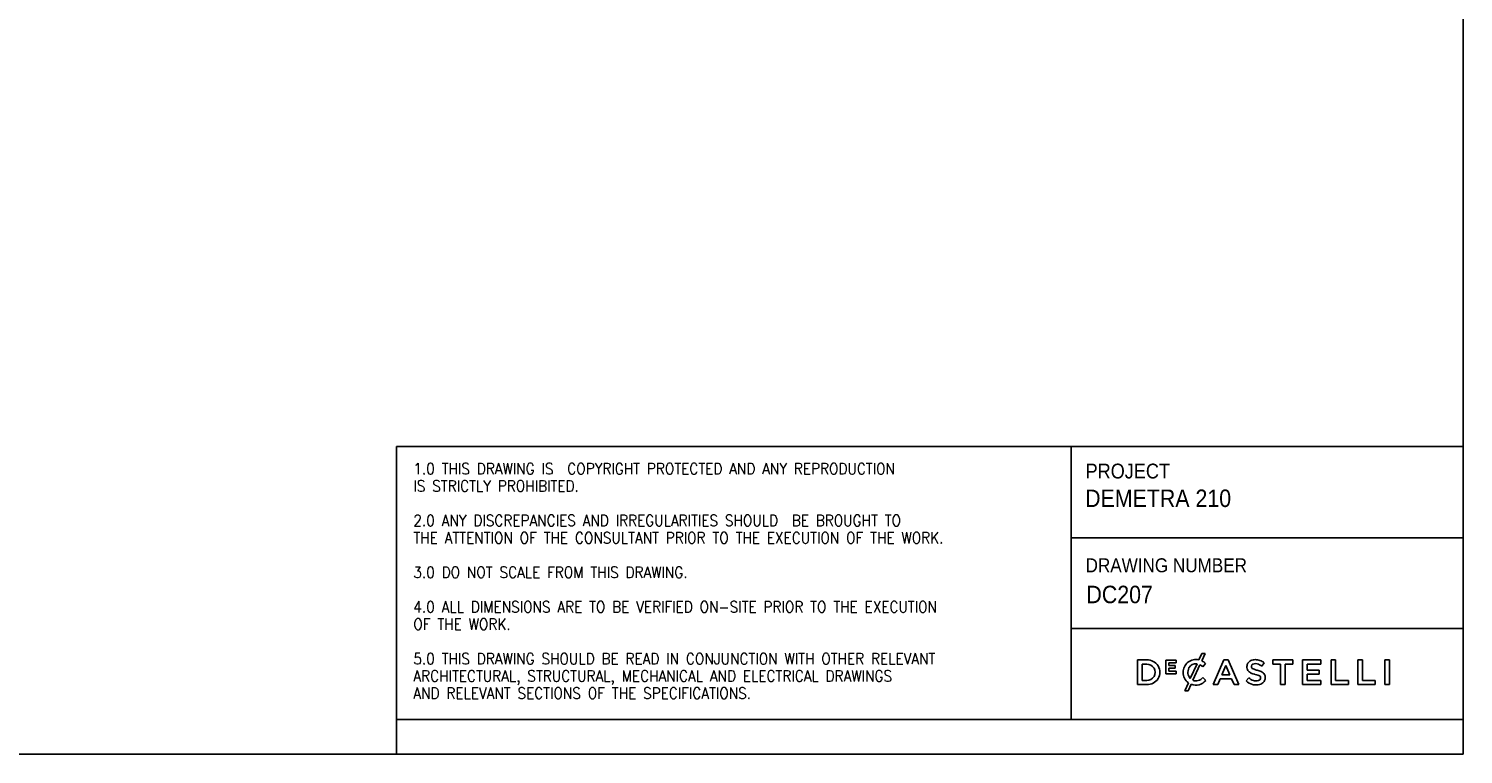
# Model space of a CAD drawing. Header units: millimetres. Extents: x -474 to 5676, y -231 to 4074.
# Tile 10 of 43: x 2601 to 5676, y -231 to 1325. Entities that reach past the tile are written whole.
import ezdxf

# ---------------------------------------------------------------- set-up
doc = ezdxf.new("R2010")
doc.units = ezdxf.units.MM
doc.header["$LTSCALE"] = 12
doc.linetypes.add('SLD-Solido', pattern=[0])
doc.layers.add('NOTE', color=3, linetype='SLD-Solido')
doc.layers.add('SCHIZZI', color=9, linetype='Continuous')
doc.styles.add('SLDTEXTSTYLE0', font='GOTHIC.TTF', dxfattribs={"width": 0.913})
doc.styles.add('SLDTEXTSTYLE1', font='romans__.ttf', dxfattribs={"width": 0.893})

msp = doc.modelspace()

# ---------------------------------------------------------------- linework, layer by layer
at = {"layer": 'SCHIZZI', "color": 7, "true_color": 0xffffff}
for p, q in [((5676.11, -230.51), (5675.81, 4074.49)), ((3389.45, 429.85), (3389.45, -155.51)), ((3389.45, 429.85), (5676.06, 429.85)), ((4835.72, 429.85), (4835.72, -155.51)), ((4835.72, 233.64), (5676.07, 233.64)), ((4835.72, 39.17), (5676.09, 39.17)), ((4997.66, -28.19), (4977.89, -28.19)), ((4977.89, -28.19), (4977.89, -81.04)), ((5060.73, -28.56), (5038.62, -28.56)), ((5038.62, -28.56), (5038.62, -57.88)), ((5060.73, -34.29), (5060.73, -28.56)), ((5115.6, -14.16), (5109.24, -28.12)), ((5122.92, -14.16), (5115.6, -14.16)), ((5115.65, -30.14), (5122.92, -14.16)), ((5163, -27.82), (5139.75, -81.04)), ((5171.86, -27.82), (5163, -27.82)), ((5171.93, -27.98), (5171.86, -27.82)), ((5195.11, -81.04), (5171.93, -27.98)), ((5310.98, -28.19), (5268, -28.19)), ((5268, -28.19), (5268, -37.24)), ((5310.98, -37.24), (5310.98, -28.19)), ((5370.69, -28.19), (5331.38, -28.19)), ((5331.38, -28.19), (5331.38, -81.04)), ((5370.69, -36.94), (5370.69, -28.19)), ((5402.39, -28.19), (5392.66, -28.19)), ((5392.66, -28.19), (5392.66, -81.04)), ((5402.39, -72.14), (5402.39, -28.19)), ((5459.86, -28.19), (5450.14, -28.19)), ((5450.14, -28.19), (5450.14, -81.04)), ((5459.86, -72.14), (5459.86, -28.19)), ((5508.14, -28.19), (5508.14, -81.04)), ((5517.85, -28.19), (5508.14, -28.19)), ((5517.85, -81.04), (5517.85, -28.19)), ((4987.61, -72.14), (4987.61, -37.09)), ((4987.61, -37.09), (4997.66, -37.09)), ((5038.62, -57.88), (5060.94, -57.88)), ((5045.03, -40.24), (5045.03, -34.29)), ((5045.03, -34.29), (5060.73, -34.29)), ((5058.85, -40.24), (5045.03, -40.24)), ((5045.03, -45.98), (5058.85, -45.98)), ((5045.03, -52.14), (5045.03, -45.98)), ((5060.94, -52.14), (5045.03, -52.14)), ((5058.85, -45.98), (5058.85, -40.24)), ((5060.94, -57.88), (5060.94, -52.14)), ((5075.69, -54.87), (5075.69, -54.77)), ((5105.33, -36.45), (5090.97, -67.95)), ((5096.58, -71.75), (5111.7, -38.55)), ((5117.52, -42.88), (5123.77, -35.69)), ((5123.77, -35.69), (5123.59, -35.52)), ((5158.71, -59.73), (5167.28, -39.73)), ((5175.93, -59.73), (5158.71, -59.73)), ((5167.28, -39.73), (5175.93, -59.73)), ((5244.32, -41.45), (5249.55, -34.08)), ((5268, -37.24), (5284.59, -37.24)), ((5284.59, -37.24), (5284.59, -81.04)), ((5294.38, -81.04), (5294.38, -37.24)), ((5294.38, -37.24), (5310.98, -37.24)), ((5341.1, -50.01), (5341.1, -36.94)), ((5341.1, -36.94), (5370.69, -36.94)), ((5367.33, -50.01), (5341.1, -50.01)), ((5341.1, -58.76), (5367.33, -58.76)), ((5341.1, -72.29), (5341.1, -58.76)), ((5367.33, -58.76), (5367.33, -50.01)), ((4977.89, -81.04), (4997.66, -81.04)), ((4997.66, -72.14), (4987.61, -72.14)), ((5086.82, -77.06), (5078.91, -94.43)), ((5086.25, -94.43), (5092.74, -80.19)), ((5124.15, -72.4), (5117.89, -66.06)), ((5123.97, -72.58), (5124.15, -72.4)), ((5139.75, -81.04), (5149.74, -81.04)), ((5149.74, -81.04), (5155.12, -68.41)), ((5155.12, -68.41), (5179.51, -68.41)), ((5179.51, -68.41), (5184.82, -81.04)), ((5184.82, -81.04), (5195.11, -81.04)), ((5216.19, -66.32), (5210.33, -73.29)), ((5284.59, -81.04), (5294.38, -81.04)), ((5331.38, -81.04), (5371.07, -81.04)), ((5371.07, -72.29), (5341.1, -72.29)), ((5371.07, -81.04), (5371.07, -72.29)), ((5392.66, -81.04), (5429.89, -81.04)), ((5429.89, -72.14), (5402.39, -72.14)), ((5429.89, -81.04), (5429.89, -72.14)), ((5450.14, -81.04), (5487.36, -81.04)), ((5487.36, -72.14), (5459.86, -72.14)), ((5487.36, -81.04), (5487.36, -72.14)), ((5508.14, -81.04), (5517.85, -81.04)), ((5078.91, -94.43), (5086.25, -94.43)), ((3389.45, -155.51), (3389.45, -230.51)), ((3389.45, -155.51), (5676.1, -155.51)), ((-473.89, -230.51), (5676.11, -230.51))]:
    msp.add_line(p, q, dxfattribs=at)
for centre, radius, start, end in [((4999.09, -54.62), 26.46, 266.90157, 93.09843), ((5102.8, -54.45), 27.11, 76.24523, 180.89091), ((5103.87, -56.09), 28.5, 45.71394, 65.58709), ((5227.03, -42.99), 14.76, 114.63446, 160.64301), ((5230.19, -49.88), 22.34, 89.50788, 114.63446), ((5230.6, -59.16), 31.62, 72.44471, 90.39732), ((5229.32, -60.37), 33.18, 52.42183, 70.96437), ((4998.03, -54.62), 17.53, 268.76628, 91.23372), ((5103.39, -54.87), 27.69, 180, 233.25786), ((5106.1, -54.45), 20.28, 153.58432, 221.73663), ((5102.76, -52.79), 16.54, 81.04863, 153.58432), ((5098.35, -62.55), 27.47, 45.72598, 60.90731), ((5229.35, -43.23), 17.03, 162.43966, 192.31941), ((5223.8, -44.75), 11.3, 190.78984, 232.66765), ((5229.67, -37.06), 20.97, 232.66765, 251.27083), ((5227.79, -42.17), 5.87, 146.85935, 193.31029), ((5226.85, -42.39), 4.9, 193.31029, 230.56735), ((5228.85, -43.91), 7.76, 98.98092, 140.32353), ((5239.32, -12.62), 47.24, 249.70068, 255.51463), ((5231.4, -36.21), 12.57, 232.44778, 252.59774), ((5221.24, -82.6), 25.05, 73.32325, 75.51463), ((5230.36, -53.47), 17.44, 77.54474, 98.98092), ((5247.36, 7.65), 59.24, 250.55867, 257.31246), ((5236.39, -28.89), 30.77, 254.99999, 258.29329), ((5221.28, -101.82), 43.71, 70.27129, 78.29329), ((5228.04, -61.75), 26.02, 51.25781, 76.47292), ((5226.25, -88.57), 39.28, 64.63254, 78.09895), ((5230.93, -75.75), 15.91, 58.43436, 71.28416), ((5237.72, -66.23), 14.2, 28.77124, 67.85987), ((5234.08, -65.8), 17.31, 338.409, 21.69569), ((5102.8, -53.57), 28.46, 249.30365, 318.58458), ((5103.1, -55.38), 17.62, 248.28377, 285.8766), ((5101.17, -50.53), 22.81, 287.21436, 317.11848), ((5232.06, -49.43), 32.28, 227.67997, 255.77334), ((5233.73, -48.17), 25.24, 225.98856, 252.68232), ((5232.42, -48.01), 33.74, 255.77334, 272.44794), ((5232.52, -52.06), 21.17, 252.68232, 275.6739), ((5233.29, -59.5), 22.22, 271.47111, 299.92604), ((5233.81, -63.3), 9.86, 274.6813, 307.58878), ((5236.61, -66.73), 5.26, 27.46177, 59.71525), ((5236.45, -67.02), 5.29, 309.48388, 346.59381), ((5235.42, -66.78), 6.35, 346.59381, 22.92671), ((5237.55, -66.9), 13.69, 299.92604, 337.37946)]:
    msp.add_arc(centre, radius, start, end, dxfattribs=at)

# ---------------------------------------------------------------- texts
at = {"layer": 'NOTE', "color": 7, "true_color": 0xffffff, "attachment_point": 1}
for s, insert, char_height, style in [('1.0 THIS DRAWING IS  COPYRIGHT PROTECTED AND ANY REPRODUCTION', (3425.62, 393.95), 24, 'SLDTEXTSTYLE1'), ('PROJECT', (4866.49, 392.72), 31.75, 'SLDTEXTSTYLE0'), ('IS STRICTLY PROHIBITED.', (3425.62, 356.91), 24, 'SLDTEXTSTYLE1'), ('DEMETRA 210', (4865.49, 337.2), 37.5, 'SLDTEXTSTYLE0'), ('2.0 ANY DISCREPANCIES AND IRREGULARITIES SHOULD  BE BROUGHT TO ', (3425.62, 282.82), 24, 'SLDTEXTSTYLE1'), ('THE ATTENTION OF THE CONSULTANT PRIOR TO THE EXECUTION OF THE WORK.', (3425.62, 245.78), 24, 'SLDTEXTSTYLE1'), ('DRAWING NUMBER', (4866.49, 189.79), 30, 'SLDTEXTSTYLE0'), ('3.0 DO NOT SCALE FROM THIS DRAWING.', (3425.62, 171.7), 24, 'SLDTEXTSTYLE1'), (' DC207', (4855.54, 130.99), 37.5, 'SLDTEXTSTYLE0'), ('4.0 ALL DIMENSIONS ARE TO BE VERIFIED ON-SITE PRIOR TO THE EXECUTION ', (3425.62, 97.62), 24, 'SLDTEXTSTYLE1'), ('OF THE WORK.', (3425.62, 60.57), 24, 'SLDTEXTSTYLE1'), ('5.0 THIS DRAWING SHOULD BE READ IN CONJUNCTION WITH OTHER RELEVANT ', (3425.62, -13.51), 24, 'SLDTEXTSTYLE1'), ('ARCHITECTURAL, STRUCTURAL, MECHANICAL AND ELECTRICAL DRAWINGS ', (3425.62, -50.55), 24, 'SLDTEXTSTYLE1'), ('AND RELEVANT SECTIONS OF THE SPECIFICATIONS.', (3425.62, -87.59), 24, 'SLDTEXTSTYLE1')]:
    msp.add_mtext(s, dxfattribs=dict(at, insert=insert, char_height=char_height, style=style))

doc.saveas('drawing.dxf')
